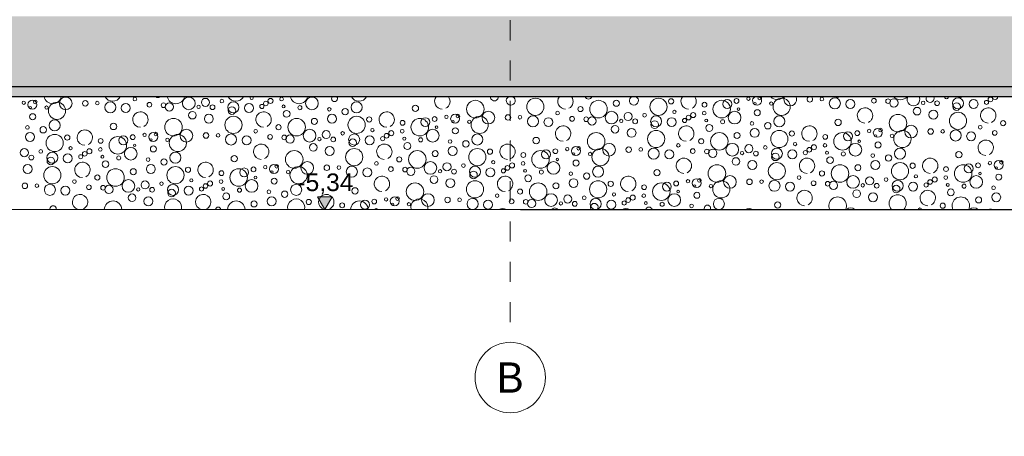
# Model space of a CAD drawing. Header units: metres. Extents: x -20.3 to 39.4, y -22.2 to 2.8.
# Tile 8 of 65: x 13.5 to 18.4, y -16.6 to -14.6. Entities that reach past the tile are written whole.
import ezdxf
from ezdxf.enums import TextEntityAlignment as Align

# ---------------------------------------------------------------- set-up
doc = ezdxf.new("R2010")
doc.units = ezdxf.units.M
doc.header["$LTSCALE"] = 0.4
doc.header["$MEASUREMENT"] = 0
doc.linetypes.add('Raster', pattern=[0.2, 0.1, -0.05, 0, -0.05])
doc.linetypes.add('Strichlinie', pattern=[0.2, 0.15, -0.05])
doc.layers.get('0').update_dxf_attribs({"color": 8, "lineweight": 9})
doc.layers.get('Defpoints').update_dxf_attribs({"color": 8, "lineweight": 9})
for name, color, linetype in [('Neubau_A - Bodenaustausch', 8, 'Continuous'), ('Neubau_A - Sauberkeitsschicht', 8, 'Continuous'), ('Neubau_A-Bodenplatte', 8, 'Continuous'), ('Neubau_R-Konstruktionsraster gross', 33, 'Continuous'), ('Neubau_T-Bemaßung', 8, 'Continuous')]:
    doc.layers.add(name, color=color, linetype=linetype)
doc.layers.add('S-Linien _ Schraffuren.2D', color=8, linetype='Continuous', lineweight=9)
doc.styles.add('ERSTELLTER_STIL_1', font='txt')
doc.styles.add('ERSTELLTER_STIL_2', font='arial.ttf')
doc.dimstyles.new('ERSTELLTER_STIL__1', dxfattribs={"dimtxt": 0.0875, "dimasz": 0.059375, "dimexe": 0.18, "dimexo": 0.0625, "dimgap": 0, "dimtad": 1, "dimzin": 0, "dimdsep": 46, "dimtxsty": 'ERSTELLTER_STIL_2', "dimblk": 'ARROWHEAD_6', "dimblk1": 'ARROWHEAD_6', "dimblk2": 'ARROWHEAD_6', "dimcen": 0.09, "dimclrd": 7, "dimclre": 7, "dimclrt": 7, "dimazin": 0, "dimtfac": 1, "dimtdec": 4, "dimtmove": 0, "dimatfit": 3, "dimfxl": 1, "dimtolj": 1, "dimtzin": 0, "dimarcsym": 0})

# ---------------------------------------------------------------- blocks, each defined once
blk = doc.blocks.new('*X242', base_point=(4547.9313, -0.0469))
at = {"layer": 'Neubau_A - Bodenaustausch', "color": 253, "linetype": 'Continuous', "lineweight": 9, "true_color": 0x9f9f9f}
for centre, radius in [((4173.3095, -4.8602), 0.0315), ((4173.6532, -4.8384), 0.00908), ((4173.9213, -4.8602), 0.0315), ((4174.0039, -4.8549), 0.0201), ((4174.0855, -4.8486), 0.00908), ((4174.327, -4.8479), 0.0126), ((4174.3818, -4.8384), 0.00908), ((4174.5331, -4.8602), 0.0315), ((4175.643, -4.8767), 0.0427), ((4176.2548, -4.8767), 0.0427), ((4176.3174, -4.8496), 0.013), ((4176.5962, -4.8631), 0.0223), ((4176.6424, -4.8477), 0.0119), ((4176.7013, -4.8367), 0.00837), ((4176.8666, -4.8767), 0.0427), ((4177.0666, -4.8387), 0.00908), ((4177.131, -4.8593), 0.0275), ((4177.2081, -4.8631), 0.0223), ((4177.3252, -4.8466), 0.0117), ((4177.3953, -4.8489), 0.0115), ((4177.4243, -4.8574), 0.0205), ((4177.7429, -4.8593), 0.0275), ((4177.8199, -4.8631), 0.0223), ((4177.904, -4.8404), 0.0115), ((4173.1013, -4.8567), 0.00837), ((4173.1444, -4.8662), 0.0223), ((4173.1338, -4.881), 0.00574), ((4173.1581, -4.8526), 0.00908), ((4173.2149, -4.881), 0.00837), ((4173.2666, -4.8967), 0.0427), ((4173.4068, -4.8596), 0.0137), ((4173.4666, -4.8587), 0.00908), ((4173.531, -4.8793), 0.0275), ((4173.6081, -4.8831), 0.0223), ((4173.7252, -4.8666), 0.0117), ((4173.7953, -4.8689), 0.0115), ((4173.8243, -4.8774), 0.0205), ((4173.9698, -4.877), 0.00837), ((4174.0388, -4.879), 0.0118), ((4174.1429, -4.8793), 0.0275), ((4174.1356, -4.8955), 0.0189), ((4174.2199, -4.8831), 0.0223), ((4174.2843, -4.875), 0.0103), ((4174.304, -4.8604), 0.0115), ((4174.3919, -4.875), 0.00732), ((4174.4731, -4.881), 0.0101), ((4174.6192, -4.8892), 0.00908), ((4174.6977, -4.901), 0.0158), ((4174.7547, -4.8793), 0.0275), ((4175.047, -4.8844), 0.0158), ((4175.345, -4.8882), 0.0436), ((4175.8669, -4.8881), 0.0128), ((4175.9568, -4.8882), 0.0436), ((4176.0453, -4.8594), 0.015), ((4176.4832, -4.8664), 0.0119), ((4176.5687, -4.8882), 0.0436), ((4176.6522, -4.8881), 0.00642), ((4176.7338, -4.861), 0.00574), ((4176.7454, -4.9062), 0.015), ((4176.8149, -4.861), 0.00837), ((4177.5393, -4.8985), 0.0189), ((4177.5698, -4.857), 0.00837), ((4177.6388, -4.859), 0.0118), ((4177.7356, -4.8755), 0.0189), ((4177.8843, -4.855), 0.0103), ((4173.1454, -4.9262), 0.015), ((4173.845, -4.9782), 0.0436), ((4173.9393, -4.9185), 0.0189), ((4174.0207, -4.9362), 0.0223), ((4174.143, -4.9667), 0.0427), ((4174.4072, -4.9119), 0.0169), ((4174.4568, -4.9782), 0.0436), ((4174.5453, -4.9494), 0.015), ((4174.6325, -4.9362), 0.0223), ((4174.7548, -4.9667), 0.0427), ((4174.8174, -4.9396), 0.013), ((4175.0687, -4.9782), 0.0436), ((4175.0962, -4.9531), 0.0223), ((4175.1424, -4.9377), 0.0119), ((4175.2013, -4.9267), 0.00837), ((4175.2444, -4.9362), 0.0223), ((4175.2581, -4.9226), 0.00908), ((4175.3666, -4.9667), 0.0427), ((4175.4095, -4.9302), 0.0315), ((4175.5068, -4.9296), 0.0137), ((4175.5666, -4.9287), 0.00908), ((4175.631, -4.9493), 0.0275), ((4175.7081, -4.9531), 0.0223), ((4175.7532, -4.9084), 0.00908), ((4175.8252, -4.9366), 0.0117), ((4175.8953, -4.9389), 0.0115), ((4175.9243, -4.9474), 0.0205), ((4176.0213, -4.9302), 0.0315), ((4176.0698, -4.947), 0.00837), ((4176.1039, -4.9249), 0.0201), ((4176.1388, -4.949), 0.0118), ((4176.1855, -4.9186), 0.00908), ((4176.2429, -4.9493), 0.0275), ((4176.3199, -4.9531), 0.0223), ((4176.3336, -4.9023), 0.00812), ((4176.3843, -4.945), 0.0103), ((4176.404, -4.9304), 0.0115), ((4176.427, -4.9179), 0.0126), ((4176.4818, -4.9084), 0.00908), ((4176.4919, -4.945), 0.00732), ((4176.6331, -4.9302), 0.0315), ((4176.8547, -4.9493), 0.0275), ((4177.147, -4.9544), 0.0158), ((4177.445, -4.9582), 0.0436), ((4177.6207, -4.9162), 0.0223), ((4177.743, -4.9467), 0.0427), ((4173.1192, -4.9792), 0.00908), ((4173.1977, -4.991), 0.0158), ((4173.2547, -4.9693), 0.0275), ((4173.547, -4.9744), 0.0158), ((4173.9095, -5.0202), 0.0315), ((4174.2532, -4.9984), 0.00908), ((4174.3669, -4.9781), 0.0128), ((4174.5213, -5.0202), 0.0315), ((4174.8336, -4.9923), 0.00812), ((4174.9832, -4.9564), 0.0119), ((4174.9818, -4.9984), 0.00908), ((4175.1331, -5.0202), 0.0315), ((4175.1522, -4.9781), 0.00642), ((4175.2338, -4.951), 0.00574), ((4175.2454, -4.9962), 0.015), ((4175.3149, -4.951), 0.00837), ((4176.0393, -4.9885), 0.0189), ((4176.1207, -5.0062), 0.0223), ((4176.2356, -4.9655), 0.0189), ((4176.5072, -4.9819), 0.0169), ((4176.5731, -4.951), 0.0101), ((4176.7192, -4.9592), 0.00908), ((4176.7325, -5.0062), 0.0223), ((4176.7977, -4.971), 0.0158), ((4177.3013, -4.9967), 0.00837), ((4177.3444, -5.0062), 0.0223), ((4177.3581, -4.9926), 0.00908), ((4177.5095, -5.0002), 0.0315), ((4177.6068, -4.9996), 0.0137), ((4177.6666, -4.9987), 0.00908), ((4177.8532, -4.9784), 0.00908), ((4177.9669, -4.9581), 0.0128), ((4173.1325, -5.0262), 0.0223), ((4173.2548, -5.0567), 0.0427), ((4173.3174, -5.0296), 0.013), ((4173.4832, -5.0464), 0.0119), ((4173.5687, -5.0682), 0.0436), ((4173.5962, -5.0431), 0.0223), ((4173.6424, -5.0277), 0.0119), ((4173.7013, -5.0167), 0.00837), ((4173.7444, -5.0262), 0.0223), ((4173.7338, -5.041), 0.00574), ((4173.7581, -5.0126), 0.00908), ((4173.8149, -5.041), 0.00837), ((4173.8666, -5.0567), 0.0427), ((4174.0068, -5.0196), 0.0137), ((4174.0666, -5.0187), 0.00908), ((4174.131, -5.0393), 0.0275), ((4174.2081, -5.0431), 0.0223), ((4174.3252, -5.0266), 0.0117), ((4174.3953, -5.0289), 0.0115), ((4174.4243, -5.0374), 0.0205), ((4174.5698, -5.037), 0.00837), ((4174.6039, -5.0149), 0.0201), ((4174.6388, -5.039), 0.0118), ((4174.6855, -5.0086), 0.00908), ((4174.7429, -5.0393), 0.0275), ((4174.7356, -5.0555), 0.0189), ((4174.8199, -5.0431), 0.0223), ((4174.8843, -5.035), 0.0103), ((4174.904, -5.0204), 0.0115), ((4174.927, -5.0079), 0.0126), ((4174.9919, -5.035), 0.00732), ((4175.0731, -5.041), 0.0101), ((4175.3547, -5.0393), 0.0275), ((4175.647, -5.0444), 0.0158), ((4175.945, -5.0482), 0.0436), ((4176.243, -5.0367), 0.0427), ((4176.4669, -5.0481), 0.0128), ((4176.5568, -5.0482), 0.0436), ((4176.6453, -5.0194), 0.015), ((4176.8548, -5.0367), 0.0427), ((4176.9174, -5.0096), 0.013), ((4177.0832, -5.0264), 0.0119), ((4177.1687, -5.0482), 0.0436), ((4177.1962, -5.0231), 0.0223), ((4177.2424, -5.0077), 0.0119), ((4177.3338, -5.021), 0.00574), ((4177.4149, -5.021), 0.00837), ((4177.4666, -5.0367), 0.0427), ((4177.731, -5.0193), 0.0275), ((4177.8081, -5.0231), 0.0223), ((4177.9252, -5.0066), 0.0117), ((4173.1039, -5.1049), 0.0201), ((4173.3336, -5.0823), 0.00812), ((4173.427, -5.0979), 0.0126), ((4173.4818, -5.0884), 0.00908), ((4173.6331, -5.1102), 0.0315), ((4173.6522, -5.0681), 0.00642), ((4173.7454, -5.0862), 0.015), ((4174.5393, -5.0785), 0.0189), ((4174.6207, -5.0962), 0.0223), ((4174.743, -5.1267), 0.0427), ((4175.0072, -5.0719), 0.0169), ((4175.2192, -5.0492), 0.00908), ((4175.2325, -5.0962), 0.0223), ((4175.2977, -5.061), 0.0158), ((4175.3548, -5.1267), 0.0427), ((4175.4174, -5.0996), 0.013), ((4175.7424, -5.0977), 0.0119), ((4175.8013, -5.0867), 0.00837), ((4175.8444, -5.0962), 0.0223), ((4175.8581, -5.0826), 0.00908), ((4175.9666, -5.1267), 0.0427), ((4176.0095, -5.0902), 0.0315), ((4176.1068, -5.0896), 0.0137), ((4176.1666, -5.0887), 0.00908), ((4176.231, -5.1093), 0.0275), ((4176.3532, -5.0684), 0.00908), ((4176.4252, -5.0966), 0.0117), ((4176.4953, -5.0989), 0.0115), ((4176.5243, -5.1074), 0.0205), ((4176.6213, -5.0902), 0.0315), ((4176.7039, -5.0849), 0.0201), ((4176.7855, -5.0786), 0.00908), ((4176.8429, -5.1093), 0.0275), ((4176.9336, -5.0623), 0.00812), ((4177.004, -5.0904), 0.0115), ((4177.027, -5.0779), 0.0126), ((4177.0818, -5.0684), 0.00908), ((4177.2331, -5.0902), 0.0315), ((4177.2522, -5.0481), 0.00642), ((4177.3454, -5.0662), 0.015), ((4177.4547, -5.1093), 0.0275), ((4173.1388, -5.129), 0.0118), ((4173.1855, -5.0986), 0.00908), ((4173.2429, -5.1293), 0.0275), ((4173.2356, -5.1455), 0.0189), ((4173.3199, -5.1331), 0.0223), ((4173.3843, -5.125), 0.0103), ((4173.404, -5.1104), 0.0115), ((4173.4919, -5.125), 0.00732), ((4173.5731, -5.131), 0.0101), ((4173.7192, -5.1392), 0.00908), ((4173.7977, -5.151), 0.0158), ((4173.8547, -5.1293), 0.0275), ((4174.147, -5.1344), 0.0158), ((4174.445, -5.1382), 0.0436), ((4174.9669, -5.1381), 0.0128), ((4175.0568, -5.1382), 0.0436), ((4175.1453, -5.1094), 0.015), ((4175.5832, -5.1164), 0.0119), ((4175.6687, -5.1382), 0.0436), ((4175.6962, -5.1131), 0.0223), ((4175.7522, -5.1381), 0.00642), ((4175.8338, -5.111), 0.00574), ((4175.9149, -5.111), 0.00837), ((4176.3081, -5.1131), 0.0223), ((4176.6393, -5.1485), 0.0189), ((4176.6698, -5.107), 0.00837), ((4176.7388, -5.109), 0.0118), ((4176.8356, -5.1255), 0.0189), ((4176.9199, -5.1131), 0.0223), ((4176.9843, -5.105), 0.0103), ((4177.0919, -5.105), 0.00732), ((4177.1072, -5.1419), 0.0169), ((4177.1731, -5.111), 0.0101), ((4177.3192, -5.1192), 0.00908), ((4177.3977, -5.131), 0.0158), ((4177.747, -5.1144), 0.0158), ((4173.1207, -5.1862), 0.0223), ((4173.243, -5.2167), 0.0427), ((4173.5072, -5.1619), 0.0169), ((4173.5568, -5.2282), 0.0436), ((4173.6453, -5.1994), 0.015), ((4173.7325, -5.1862), 0.0223), ((4173.8548, -5.2167), 0.0427), ((4173.9174, -5.1896), 0.013), ((4174.1687, -5.2282), 0.0436), ((4174.1962, -5.2031), 0.0223), ((4174.2424, -5.1877), 0.0119), ((4174.3013, -5.1767), 0.00837), ((4174.3444, -5.1862), 0.0223), ((4174.3581, -5.1726), 0.00908), ((4174.4666, -5.2167), 0.0427), ((4174.5095, -5.1802), 0.0315), ((4174.6068, -5.1796), 0.0137), ((4174.6666, -5.1787), 0.00908), ((4174.731, -5.1993), 0.0275), ((4174.8081, -5.2031), 0.0223), ((4174.8532, -5.1584), 0.00908), ((4174.9252, -5.1866), 0.0117), ((4174.9953, -5.1889), 0.0115), ((4175.0243, -5.1974), 0.0205), ((4175.1213, -5.1802), 0.0315), ((4175.2039, -5.1749), 0.0201), ((4175.2855, -5.1686), 0.00908), ((4175.3429, -5.1993), 0.0275), ((4175.4199, -5.2031), 0.0223), ((4175.4336, -5.1523), 0.00812), ((4175.4843, -5.195), 0.0103), ((4175.504, -5.1804), 0.0115), ((4175.527, -5.1679), 0.0126), ((4175.5818, -5.1584), 0.00908), ((4175.7331, -5.1802), 0.0315), ((4175.8454, -5.1562), 0.015), ((4175.9547, -5.1993), 0.0275), ((4176.545, -5.2082), 0.0436), ((4176.7207, -5.1662), 0.0223), ((4176.843, -5.1967), 0.0427), ((4177.1568, -5.2082), 0.0436), ((4177.2453, -5.1794), 0.015), ((4177.3325, -5.1662), 0.0223), ((4177.4548, -5.1967), 0.0427), ((4177.5174, -5.1696), 0.013), ((4177.6832, -5.1864), 0.0119), ((4177.7687, -5.2082), 0.0436), ((4177.7962, -5.1831), 0.0223), ((4177.8424, -5.1677), 0.0119), ((4177.9013, -5.1567), 0.00837), ((4177.9444, -5.1662), 0.0223), ((4177.9338, -5.181), 0.00574), ((4177.9581, -5.1526), 0.00908), ((4173.4669, -5.2281), 0.0128), ((4173.9336, -5.2423), 0.00812), ((4174.0832, -5.2064), 0.0119), ((4174.2522, -5.2281), 0.00642), ((4174.3338, -5.201), 0.00574), ((4174.3454, -5.2462), 0.015), ((4174.4149, -5.201), 0.00837), ((4175.1393, -5.2385), 0.0189), ((4175.1698, -5.197), 0.00837), ((4175.2207, -5.2562), 0.0223), ((4175.2388, -5.199), 0.0118), ((4175.3356, -5.2155), 0.0189), ((4175.5919, -5.195), 0.00732), ((4175.6072, -5.2319), 0.0169), ((4175.6731, -5.201), 0.0101), ((4175.8192, -5.2092), 0.00908), ((4175.8325, -5.2562), 0.0223), ((4175.8977, -5.221), 0.0158), ((4176.247, -5.2044), 0.0158), ((4176.4444, -5.2562), 0.0223), ((4176.4581, -5.2426), 0.00908), ((4176.6095, -5.2502), 0.0315), ((4176.9532, -5.2284), 0.00908), ((4177.0669, -5.2081), 0.0128), ((4177.2213, -5.2502), 0.0315), ((4177.3039, -5.2449), 0.0201), ((4177.3855, -5.2386), 0.00908), ((4177.5336, -5.2223), 0.00812), ((4177.627, -5.2379), 0.0126), ((4177.6818, -5.2284), 0.00908), ((4177.8331, -5.2502), 0.0315), ((4177.8522, -5.2081), 0.00642), ((4177.9454, -5.2262), 0.015), ((4173.1068, -5.2696), 0.0137), ((4173.1666, -5.2687), 0.00908), ((4173.231, -5.2893), 0.0275), ((4173.3081, -5.2931), 0.0223), ((4173.3532, -5.2484), 0.00908), ((4173.4252, -5.2766), 0.0117), ((4173.4953, -5.2789), 0.0115), ((4173.5243, -5.2874), 0.0205), ((4173.6213, -5.2702), 0.0315), ((4173.6698, -5.287), 0.00837), ((4173.7039, -5.2649), 0.0201), ((4173.7388, -5.289), 0.0118), ((4173.7855, -5.2586), 0.00908), ((4173.8429, -5.2893), 0.0275), ((4173.9199, -5.2931), 0.0223), ((4173.9843, -5.285), 0.0103), ((4174.004, -5.2704), 0.0115), ((4174.027, -5.2579), 0.0126), ((4174.0818, -5.2484), 0.00908), ((4174.0919, -5.285), 0.00732), ((4174.1731, -5.291), 0.0101), ((4174.2331, -5.2702), 0.0315), ((4174.4547, -5.2893), 0.0275), ((4174.747, -5.2944), 0.0158), ((4175.045, -5.2982), 0.0436), ((4175.343, -5.2867), 0.0427), ((4175.6568, -5.2982), 0.0436), ((4175.7453, -5.2694), 0.015), ((4175.9548, -5.2867), 0.0427), ((4176.0174, -5.2596), 0.013), ((4176.1832, -5.2764), 0.0119), ((4176.2687, -5.2982), 0.0436), ((4176.2962, -5.2731), 0.0223), ((4176.3424, -5.2577), 0.0119), ((4176.4013, -5.2467), 0.00837), ((4176.4338, -5.271), 0.00574), ((4176.5149, -5.271), 0.00837), ((4176.5666, -5.2867), 0.0427), ((4176.7068, -5.2496), 0.0137), ((4176.7666, -5.2487), 0.00908), ((4176.831, -5.2693), 0.0275), ((4176.9081, -5.2731), 0.0223), ((4177.0252, -5.2566), 0.0117), ((4177.0953, -5.2589), 0.0115), ((4177.1243, -5.2674), 0.0205), ((4177.2698, -5.267), 0.00837), ((4177.3388, -5.269), 0.0118), ((4177.4429, -5.2693), 0.0275), ((4177.4356, -5.2855), 0.0189), ((4177.5199, -5.2731), 0.0223), ((4177.5843, -5.265), 0.0103), ((4177.604, -5.2504), 0.0115), ((4177.6919, -5.265), 0.00732), ((4177.7731, -5.271), 0.0101), ((4177.9192, -5.2792), 0.00908), ((4173.6393, -5.3285), 0.0189), ((4173.7207, -5.3462), 0.0223), ((4173.8356, -5.3055), 0.0189), ((4174.1072, -5.3219), 0.0169), ((4174.3192, -5.2992), 0.00908), ((4174.3325, -5.3462), 0.0223), ((4174.3977, -5.311), 0.0158), ((4174.9013, -5.3367), 0.00837), ((4174.9444, -5.3462), 0.0223), ((4174.9581, -5.3326), 0.00908), ((4175.1095, -5.3402), 0.0315), ((4175.2068, -5.3396), 0.0137), ((4175.2666, -5.3387), 0.00908), ((4175.331, -5.3593), 0.0275), ((4175.4532, -5.3184), 0.00908), ((4175.5669, -5.2981), 0.0128), ((4175.7213, -5.3402), 0.0315), ((4175.8039, -5.3349), 0.0201), ((4175.8855, -5.3286), 0.00908), ((4175.9429, -5.3593), 0.0275), ((4176.0336, -5.3123), 0.00812), ((4176.104, -5.3404), 0.0115), ((4176.127, -5.3279), 0.0126), ((4176.1818, -5.3184), 0.00908), ((4176.3331, -5.3402), 0.0315), ((4176.3522, -5.2981), 0.00642), ((4176.4454, -5.3162), 0.015), ((4176.5547, -5.3593), 0.0275), ((4177.2393, -5.3085), 0.0189), ((4177.3207, -5.3262), 0.0223), ((4177.7072, -5.3019), 0.0169), ((4177.8453, -5.3394), 0.015), ((4177.9325, -5.3262), 0.0223), ((4174.2453, -5.3594), 0.015), ((4174.5174, -5.3496), 0.013), ((4174.6832, -5.3664), 0.0119), ((4174.7962, -5.3631), 0.0223), ((4174.8424, -5.3477), 0.0119), ((4174.9338, -5.361), 0.00574), ((4175.0149, -5.361), 0.00837), ((4175.4081, -5.3631), 0.0223), ((4175.5252, -5.3466), 0.0117), ((4175.5953, -5.3489), 0.0115), ((4175.6243, -5.3574), 0.0205), ((4175.7698, -5.357), 0.00837), ((4175.8388, -5.359), 0.0118), ((4176.0199, -5.3631), 0.0223), ((4176.0843, -5.355), 0.0103), ((4176.1919, -5.355), 0.00732), ((4176.2731, -5.361), 0.0101), ((4176.4192, -5.3692), 0.00908), ((4176.847, -5.3644), 0.0158), ((4177.6669, -5.3681), 0.0128)]:
    blk.add_circle(centre, radius, dxfattribs=at)
for centre, radius, start, end in [((4173.245, -4.8182), 0.0436, 191.4799, 348.5201), ((4173.543, -4.8067), 0.0427, 208.1183, 331.8817), ((4173.7669, -4.8181), 0.0128, 222.9284, 317.0716), ((4173.8568, -4.8182), 0.0436, 191.4799, 348.5201), ((4174.1548, -4.8067), 0.0427, 208.1183, 331.8817), ((4174.2336, -4.8323), 0.00812, 137.6923, 42.3077), ((4174.4687, -4.8182), 0.0436, 191.4799, 348.5201), ((4174.6454, -4.8362), 0.015, 141.532, 38.468), ((4174.7666, -4.8067), 0.0427, 208.1183, 331.8817), ((4175.1807, -4.85), 0.0382, 142.7358, 270), ((4175.1807, -4.85), 0.0382, 296.5651, 37.2642), ((4175.4393, -4.8285), 0.0189, 175.0503, 4.9497), ((4175.5207, -4.8462), 0.0223, 119.8985, 60.1015), ((4175.7926, -4.85), 0.0382, 142.7358, 270), ((4175.7926, -4.85), 0.0382, 296.5651, 37.2642), ((4175.9072, -4.8219), 0.0169, 197.0967, 342.9033), ((4176.1325, -4.8462), 0.0223, 119.8985, 60.1015), ((4176.4044, -4.85), 0.0382, 142.7358, 270), ((4176.4044, -4.85), 0.0382, 296.5651, 37.2642), ((4176.7444, -4.8462), 0.0223, 119.8985, 60.1015), ((4176.7581, -4.8326), 0.00908, 140.6322, 39.3678), ((4176.845, -4.7982), 0.0436, 221.1631, 318.8369), ((4176.9095, -4.8402), 0.0315, 154.921, 25.079), ((4177.0068, -4.8396), 0.0137, 111.0647, 68.9353), ((4177.143, -4.7867), 0.0427, 249.9792, 290.0208), ((4177.2532, -4.8184), 0.00908, 248.5836, 291.4164), ((4177.4568, -4.7982), 0.0436, 221.1631, 318.8369), ((4177.5213, -4.8402), 0.0315, 154.921, 25.079), ((4177.6039, -4.8349), 0.0201, 156.4191, 23.5809), ((4177.6855, -4.8286), 0.00908, 169.2174, 10.7826), ((4177.7548, -4.7867), 0.0427, 249.9792, 290.0208), ((4177.927, -4.8279), 0.0126, 175.2995, 4.7005), ((4177.2807, -4.92), 0.0382, 296.5651, 270), ((4177.8926, -4.92), 0.0382, 296.5651, 270), ((4173.6807, -4.94), 0.0382, 296.5651, 270), ((4174.2926, -4.94), 0.0382, 296.5651, 270), ((4174.9044, -4.94), 0.0382, 296.5651, 270), ((4175.7807, -5.01), 0.0382, 296.5651, 270), ((4176.3926, -5.01), 0.0382, 296.5651, 270), ((4177.0044, -5.01), 0.0382, 296.5651, 270), ((4173.4044, -5.03), 0.0382, 296.5651, 270), ((4174.2807, -5.1), 0.0382, 296.5651, 270), ((4174.8926, -5.1), 0.0382, 296.5651, 270), ((4175.5044, -5.1), 0.0382, 296.5651, 270), ((4177.8807, -5.08), 0.0382, 296.5651, 270), ((4176.3807, -5.17), 0.0382, 296.5651, 270), ((4176.9926, -5.17), 0.0382, 296.5651, 270), ((4177.6044, -5.17), 0.0382, 296.5651, 270), ((4173.3926, -5.19), 0.0382, 296.5651, 270), ((4174.0044, -5.19), 0.0382, 296.5651, 270), ((4174.8807, -5.26), 0.0382, 296.5651, 270), ((4175.4926, -5.26), 0.0382, 296.5651, 270), ((4176.1044, -5.26), 0.0382, 296.5651, 270), ((4173.3807, -5.35), 0.0382, 296.5651, 254.8286), ((4173.9926, -5.35), 0.0382, 296.5651, 254.8286), ((4174.6044, -5.35), 0.0382, 296.5651, 254.8286), ((4176.9807, -5.33), 0.0382, 296.5651, 270), ((4177.145, -5.3682), 0.0436, 334.6204, 205.3796), ((4177.443, -5.3567), 0.0427, 315.1357, 224.8643), ((4177.5926, -5.33), 0.0382, 296.5651, 270), ((4177.7568, -5.3682), 0.0436, 334.6204, 205.3796), ((4173.247, -5.3844), 0.0158, 350.9088, 189.0912), ((4173.545, -5.3882), 0.0436, 1.7517, 178.2483), ((4173.843, -5.3767), 0.0427, 346.2813, 193.7187), ((4174.0669, -5.3881), 0.0128, 5.6292, 174.3708), ((4174.1568, -5.3882), 0.0436, 1.7517, 178.2483), ((4174.4548, -5.3767), 0.0427, 346.2813, 193.7187), ((4174.7687, -5.3882), 0.0436, 1.7517, 178.2483), ((4175.0666, -5.3767), 0.0427, 346.2813, 193.7187), ((4175.7393, -5.3985), 0.0189, 37.9021, 142.0979), ((4175.9356, -5.3755), 0.0189, 323.027, 216.973), ((4176.2072, -5.3919), 0.0169, 17.3553, 162.6447), ((4176.4977, -5.381), 0.0158, 338.3271, 201.6729), ((4177.2095, -5.4102), 0.0315, 47.8437, 132.1563), ((4177.5532, -5.3884), 0.00908, 9.844, 170.156), ((4177.8213, -5.4102), 0.0315, 47.8437, 132.1563), ((4174.8522, -5.3881), 0.00642, 11.3136, 168.6864), ((4175.4807, -5.42), 0.0382, 60.1425, 119.8575), ((4176.0926, -5.42), 0.0382, 60.1425, 119.8575), ((4176.7044, -5.42), 0.0382, 60.1425, 119.8575), ((4177.9039, -5.4049), 0.0201, 63.7065, 116.2935)]:
    blk.add_arc(centre, radius, start, end, dxfattribs=at)
blk = doc.blocks.new('ARROWHEAD_6')
at = {"color": 0, "linetype": 'Continuous', "lineweight": 0}
for p, q in [((0, 0), (-1, 0)), ((-0.5, -0.5), (0.5, 0.5))]:
    blk.add_line(p, q, dxfattribs=at)
blk = doc.blocks.new('*D273')
at = {"layer": 'Defpoints', "color": 0, "linetype": 'Continuous', "transparency": 16777216}
for p in [(21.1401, -14.955), (21.2655, -14.955), (15.8925, -15.515)]:
    blk.add_point(p, dxfattribs=at)
at = {"layer": 'Neubau_T-Bemaßung', "linetype": 'Continuous', "lineweight": -2, "transparency": 16777216}
for p, q in [((21.203, -14.955), (20.9601, -14.955)), ((21.1401, -15.0144), (21.1401, -15.1549)), ((21.1401, -15.4556), (21.1401, -15.3821)), ((15.955, -15.515), (21.3201, -15.515))]:
    blk.add_line(p, q, dxfattribs=at)
at = {"layer": 'Neubau_T-Bemaßung', "linetype": 'Continuous', "lineweight": -2, "transparency": 16777216, "xscale": 0.059375, "yscale": 0.059375, "zscale": 0.059375}
for p, rotation in [((21.1401, -14.955), 90), ((21.1401, -15.515), 270)]:
    blk.add_blockref('ARROWHEAD_6', p, dxfattribs=dict(at, rotation=rotation))
at = {"layer": 'Neubau_T-Bemaßung', "linetype": 'Continuous', "lineweight": 9, "transparency": 16777216, "insert": (21.1401, -15.2685), "char_height": 0.0875, "attachment_point": 5, "rotation": 90, "style": 'ERSTELLTER_STIL_2'}
blk.add_mtext('\\A1;0.56', dxfattribs=at)

msp = doc.modelspace()

# ---------------------------------------------------------------- hatches: boundary and pattern name
at = {"layer": 'Neubau_A - Sauberkeitsschicht', "linetype": 'Continuous', "lineweight": 0}
h = msp.add_hatch(dxfattribs=at)
h.set_pattern_fill('BETON__UNBEWEHRT_0002', color=256, style=0, pattern_type=2)
h.set_pattern_definition([(45, (388.31789, -10.175), (-0.035355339, 0.035355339), [0.0375, -0.0125]), (45, (388.31789, -10.139645), (-0.035355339, 0.035355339), [0.0375, -0.0125])])
h.paths.add_polyline_path([(7.91, -14.905), (7.91, -14.955), (23.875, -14.955), (23.875, -14.905)])
at = {"layer": 'Neubau_A-Bodenplatte', "linetype": 'Continuous', "lineweight": 0}
h = msp.add_hatch(dxfattribs=at)
h.set_pattern_fill('BETON__STAHLBETON_0002', color=256, style=0, pattern_type=2)
h.set_pattern_definition([(45, (388.31789, -10.175), (-0.084852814, 0.084852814), []), (45, (388.27546, -10.13257), (-0.084852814, 0.084852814), [0.09, -0.03])])
h.paths.add_polyline_path([(23.715, -14.555), (8.07, -14.555), (8.07, -14.905), (23.715, -14.905)])
at = {"layer": 'Neubau_T-Bemaßung', "linetype": 'Continuous', "lineweight": 9}
msp.add_hatch(color=256, dxfattribs=at).paths.add_polyline_path([(14.9839, -15.515), (15.0202, -15.4525), (14.9477, -15.4525)])

# ---------------------------------------------------------------- linework, layer by layer
msp.add_lwpolyline([(-7.3944, -15.2753), (2.8344, -12.8154), (4.3704, -12.8154), (7.07, -15.515), (7.91, -15.515), (23.875, -15.515), (25.205, -15.515), (25.205, -10.5875), (25.445, -10.5812), (25.5614, -10.5781), (27.8837, -10.5326), (27.916, -10.5319), (27.9163, -10.532), (28.0238, -10.5317), (28.5301, -10.5324), (28.533, -10.5321), (29.2051, -10.5381), (29.43, -10.5315), (35.8645, -10.5315), (39.43, -10.5315), (39.43, -22.195), (-20.2927, -22.195)])
at = {"layer": 'Neubau_A - Bodenaustausch', "linetype": 'Continuous', "lineweight": 9}
msp.add_line((23.875, -15.515), (7.91, -15.515), dxfattribs=at)
at = {"layer": 'Neubau_A - Sauberkeitsschicht', "linetype": 'Continuous', "lineweight": 25}
msp.add_line((23.875, -14.955), (7.91, -14.955), dxfattribs=at)
at = {"layer": 'Neubau_A - Sauberkeitsschicht', "linetype": 'Continuous', "lineweight": 25, "flags": 128}
msp.add_lwpolyline([(23.875, -14.905), (23.715, -14.905), (8.07, -14.905), (7.91, -14.905)], dxfattribs=at)
at = {"layer": 'Neubau_R-Konstruktionsraster gross', "linetype": 'Raster', "lineweight": 9}
for p, q in [((15.905, -1.175), (15.905, -15.175)), ((15.905, -15.175), (15.905, -16.175))]:
    msp.add_line(p, q, dxfattribs=at)
at = {"layer": 'Neubau_R-Konstruktionsraster gross', "linetype": 'Continuous', "lineweight": 9, "flags": 128}
msp.add_lwpolyline([(15.905, -16.525, 1), (15.905, -16.175, 1)], format="xyb", close=True, dxfattribs=at)
at = {"layer": 'Neubau_R-Konstruktionsraster gross', "linetype": 'Raster', "lineweight": 9}
msp.add_point((15.905, -15.175), dxfattribs=at)
msp.add_point((15.905, -15.175), dxfattribs=at)
at = {"layer": 'Neubau_T-Bemaßung', "linetype": 'Continuous', "lineweight": 9}
for p, q in [((14.9839, -15.515), (14.9477, -15.4525)), ((14.9477, -15.4525), (15.0202, -15.4525)), ((15.0202, -15.4525), (14.9839, -15.515)), ((14.9839, -15.515), (14.937, -15.515)), ((14.9839, -15.515), (15.0308, -15.515))]:
    msp.add_line(p, q, dxfattribs=at)
at = {"layer": 'S-Linien _ Schraffuren.2D', "linetype": 'Strichlinie', "lineweight": 15, "flags": 128}
msp.add_lwpolyline([(4.6218, -12.8154), (6.3785, -11.0587), (9.8307, -10.8648), (10.4558, -10.8155), (10.8715, -10.806), (11.2974, -10.8082), (13.5024, -10.7835), (14.9023, -10.7691), (15.7312, -10.7562), (18.5221, -10.6813), (19.4137, -10.6659), (21.0646, -10.6977), (24.1775, -10.6147), (25.3122, -10.5847), (25.3122, -15.515), (7.91, -15.515), (7.07, -15.515), (4.3704, -12.8154)], close=True, dxfattribs=at)

# ---------------------------------------------------------------- block references
at = {"layer": 'Neubau_A - Bodenaustausch', "lineweight": 0}
msp.add_blockref('*X242', (388.3179, -10.175), dxfattribs=at)

# ---------------------------------------------------------------- texts
at = {"layer": 'Neubau_R-Konstruktionsraster gross', "style": 'ERSTELLTER_STIL_1'}
msp.add_text('B', height=0.15, dxfattribs=at).set_placement((15.905, -16.275), align=Align.TOP_CENTER)
at = {"layer": 'Neubau_T-Bemaßung', "lineweight": 9, "insert": (14.8472, -15.44), "char_height": 0.0875, "attachment_point": 7, "style": 'ERSTELLTER_STIL_2'}
msp.add_mtext('\\A1;-5,34', dxfattribs=at)

# ---------------------------------------------------------------- dimensions: what is measured, and where the dimension line sits
at = {"layer": 'Neubau_T-Bemaßung', "linetype": 'Continuous', "lineweight": 9}
dim = msp.add_linear_dim(base=(21.1401, -14.955), p1=(15.8925, -15.515), p2=(21.2655, -14.955), angle=90, dimstyle='ERSTELLTER_STIL__1', override={"dimclrd": 256, "dimclre": 256, "dimclrt": 256}, dxfattribs=at)
dim.commit()
dim.dimension.update_dxf_attribs({"geometry": '*D273', "text_midpoint": (21.1401, -15.2685), "dimtype": 160, "text_rotation": 90})

doc.saveas('drawing.dxf')
